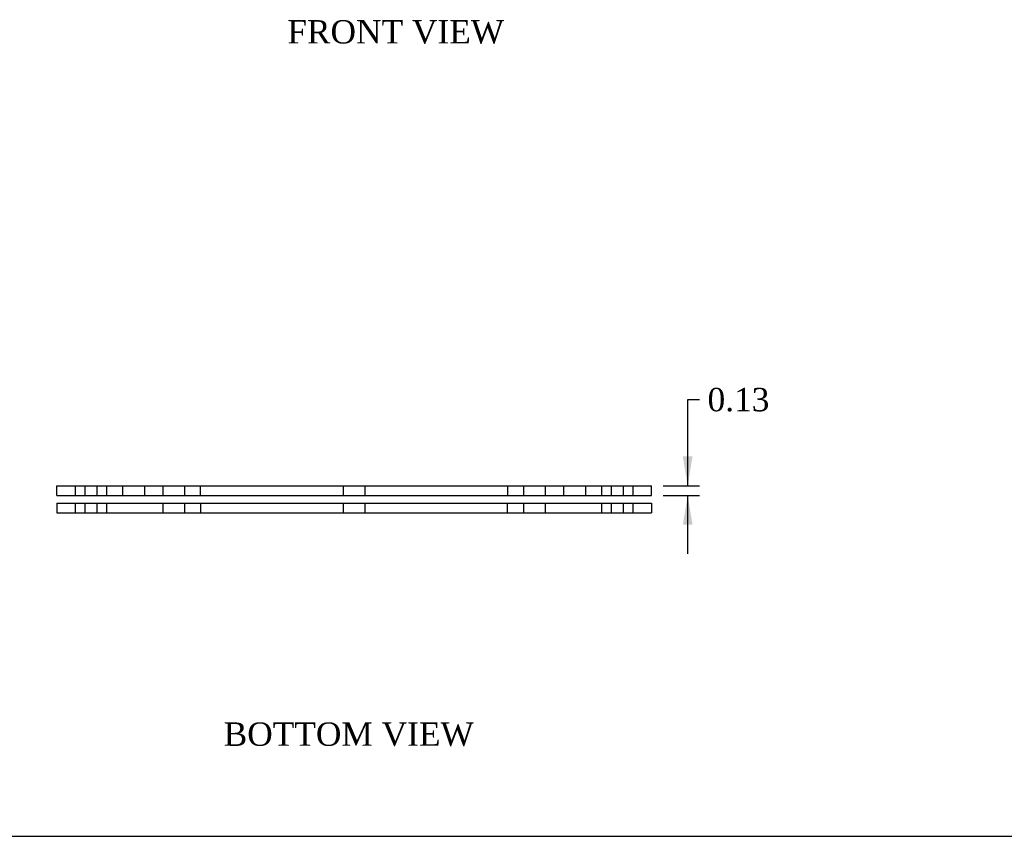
# Model space of a CAD drawing. Header units: inches. Extents: x 0.1 to 47.9, y -0.3 to 31.9.
# Tile 2 of 3: x 20.9 to 33.6, y 0.1 to 10.6. Entities that reach past the tile are written whole.
import ezdxf
from ezdxf.enums import TextEntityAlignment as Align
from ezdxf.lldxf.tags import DXFTag

# ---------------------------------------------------------------- set-up
doc = ezdxf.new("R2010")
doc.units = ezdxf.units.IN
doc.header["$MEASUREMENT"] = 0
for name, color, linetype in [('COM70679-1', 7, 'Continuous'), ('Default', 7, 'Continuous'), ('GSK10435', 7, 'Continuous'), ('GSK10437', 7, 'Continuous')]:
    doc.layers.add(name, color=color, linetype=linetype)
doc.styles.add('SEACAD_Times_New_Roman', font='times.ttf')
tags = doc.linetypes.add('HIDDEN2', pattern=[0.1875, 0.125, -0.0625]).pattern_tags.tags
tags[6:7] = [DXFTag(74, 4), DXFTag(75, 0), DXFTag(340, '0'), DXFTag(46, 0.0), DXFTag(50, 0.0), DXFTag(44, 0.0), DXFTag(45, 0.0)]
tags[4:5] = [DXFTag(74, 4), DXFTag(75, 0), DXFTag(340, '0'), DXFTag(46, 0.0), DXFTag(50, 0.0), DXFTag(44, 0.0), DXFTag(45, 0.0)]
doc.dimstyles.new('HAMMOND_(STH_-_48x32)', dxfattribs={"dimtxt": 0.3, "dimasz": 0.375, "dimexe": 0.15, "dimexo": 0.15, "dimgap": 0.075, "dimtad": 0, "dimtih": 1, "dimtoh": 1, "dimzin": 0, "dimdsep": 46, "dimtxsty": 'SEACAD_Times_New_Roman', "dimblk1": '_SE_FILLED', "dimblk2": '_SE_FILLED', "dimsah": 1, "dimcen": 0.15, "dimadec": 0, "dimazin": 0, "dimtfac": 0.8, "dimtofl": 0, "dimtmove": 0, "dimatfit": 3, "dimfxl": 1, "dimtolj": 1, "dimtzin": 0, "dimarcsym": 0})

# ---------------------------------------------------------------- blocks, each defined once
blk = doc.blocks.new('SE1')
at = {"layer": 'COM70679-1', "color": 7, "linetype": 'Continuous'}
for p, q in [((21.4099935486, 4.3599404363), (21.7849935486, 4.3599404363)), ((21.4099935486, 4.3599404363), (21.4099935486, 4.2349404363)), ((21.7849935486, 4.3599404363), (28.6599935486, 4.3599404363)), ((28.6599935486, 4.3599404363), (29.0349935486, 4.3599404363)), ((29.0349935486, 4.3599404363), (29.0349935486, 4.2349404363)), ((21.4099935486, 4.2349404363), (21.7849935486, 4.2349404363)), ((21.7849935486, 4.2349404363), (28.6599935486, 4.2349404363)), ((28.6599935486, 4.2349404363), (29.0349935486, 4.2349404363))]:
    blk.add_line(p, q, dxfattribs=at)
at = {"layer": 'COM70679-1', "color": 7, "linetype": 'HIDDEN2'}
for p, q in [((21.6444935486, 4.3599404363), (21.6444935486, 4.2349404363)), ((21.7694935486, 4.3599404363), (21.7694935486, 4.2349404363)), ((21.9254935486, 4.2349404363), (21.9254935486, 4.3599404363)), ((22.0504935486, 4.2349404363), (22.0504935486, 4.3599404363)), ((22.7694935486, 4.3599404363), (22.7694935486, 4.2349404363)), ((23.0504935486, 4.2349404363), (23.0504935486, 4.3599404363)), ((23.2539935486, 4.2349404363), (23.2539935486, 4.3599404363)), ((25.0819935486, 4.3599404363), (25.0819935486, 4.2349404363)), ((25.3629935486, 4.2349404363), (25.3629935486, 4.3599404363)), ((27.1909935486, 4.2349404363), (27.1909935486, 4.3599404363)), ((27.3944935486, 4.3599404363), (27.3944935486, 4.2349404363)), ((27.6754935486, 4.2349404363), (27.6754935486, 4.3599404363)), ((28.3944935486, 4.3599404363), (28.3944935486, 4.2349404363)), ((28.5194935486, 4.3599404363), (28.5194935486, 4.2349404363)), ((28.6754935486, 4.2349404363), (28.6754935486, 4.3599404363)), ((28.8004935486, 4.2349404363), (28.8004935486, 4.3599404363))]:
    blk.add_line(p, q, dxfattribs=at)
at = {"layer": 'GSK10435', "color": 7, "linetype": 'HIDDEN2'}
for p, q in [((22.5349935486, 4.4599404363), (22.5349935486, 4.5849404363)), ((22.7694935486, 4.5849404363), (22.7694935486, 4.4599404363)), ((23.0504935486, 4.4599404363), (23.0504935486, 4.5849404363)), ((23.2529935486, 4.4599404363), (23.2529935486, 4.5849404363)), ((27.1919935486, 4.4599404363), (27.1919935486, 4.5849404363)), ((27.3944935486, 4.5849404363), (27.3944935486, 4.4599404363)), ((27.6754935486, 4.4599404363), (27.6754935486, 4.5849404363)), ((27.9099935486, 4.4599404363), (27.9099935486, 4.5849404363))]:
    blk.add_line(p, q, dxfattribs=at)
at = {"layer": 'GSK10437', "color": 7, "linetype": 'Continuous'}
for p, q in [((21.4099935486, 4.5849404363), (21.7849935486, 4.5849404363)), ((21.4099935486, 4.4599404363), (21.4099935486, 4.5849404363)), ((21.7849935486, 4.5849404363), (28.6599935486, 4.5849404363)), ((28.6599935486, 4.5849404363), (29.0349935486, 4.5849404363)), ((29.0349935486, 4.4599404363), (29.0349935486, 4.5849404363)), ((21.4099935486, 4.4599404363), (21.7849935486, 4.4599404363)), ((21.7849935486, 4.4599404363), (28.6599935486, 4.4599404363)), ((28.6599935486, 4.4599404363), (29.0349935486, 4.4599404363))]:
    blk.add_line(p, q, dxfattribs=at)
at = {"layer": 'GSK10437', "color": 7, "linetype": 'HIDDEN2'}
for p, q in [((21.6444935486, 4.5849404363), (21.6444935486, 4.4599404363)), ((21.7694935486, 4.5849404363), (21.7694935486, 4.4599404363)), ((21.9254935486, 4.4599404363), (21.9254935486, 4.5849404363)), ((22.0504935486, 4.4599404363), (22.0504935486, 4.5849404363)), ((22.2529935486, 4.4599404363), (22.2529935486, 4.5849404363)), ((25.0819935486, 4.5849404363), (25.0819935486, 4.4599404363)), ((25.3629935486, 4.4599404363), (25.3629935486, 4.5849404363)), ((28.1919935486, 4.4599404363), (28.1919935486, 4.5849404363)), ((28.3944935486, 4.5849404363), (28.3944935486, 4.4599404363)), ((28.5194935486, 4.5849404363), (28.5194935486, 4.4599404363)), ((28.6754935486, 4.4599404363), (28.6754935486, 4.5849404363)), ((28.8004935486, 4.4599404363), (28.8004935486, 4.5849404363))]:
    blk.add_line(p, q, dxfattribs=at)
blk = doc.blocks.new('DMBLK221')
at = {"layer": 'Default', "linetype": 'Continuous', "transparency": 16777216}
for points in [[(29.56261243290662, 4.959940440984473), (29.43761243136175, 4.959940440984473), (29.50011243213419, 4.584940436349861)], [(29.56261243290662, 4.084940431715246), (29.50011243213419, 4.459940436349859), (29.43761243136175, 4.084940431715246)]]:
    blk.add_hatch(color=7, dxfattribs=at).paths.add_polyline_path(points)
at = {"layer": 'Default', "color": 7, "linetype": 'Continuous', "transparency": 16777216}
for p, q in [((29.5001124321, 5.689232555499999), (29.6501124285, 5.689232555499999)), ((29.5001124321, 4.5849404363), (29.5001124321, 5.6892325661)), ((29.1849935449, 4.5849404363), (29.6501124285, 4.5849404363)), ((29.1849935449, 4.4599404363), (29.6501124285, 4.4599404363)), ((29.5001124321, 3.7099404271), (29.5001124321, 4.4599404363))]:
    blk.add_line(p, q, dxfattribs=at)
at = {"layer": 'Default', "color": 7, "linetype": 'Continuous', "transparency": 16777216, "style": 'SEACAD_Times_New_Roman'}
blk.add_text('0.13', height=0.3, dxfattribs=at).set_placement((29.7551124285, 5.8392325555), align=Align.TOP_LEFT)
blk = doc.blocks.new('_SE_FILLED')
at = {"color": 0}
blk.add_line((0, 0), (-1, 0), dxfattribs=at)
blk.add_solid([(0, 0), (-1, -0.1665), (-1, 0.1665), (0, 0)], dxfattribs=at)
blk = doc.blocks.new('BORDER')
at = {"layer": 'Default', "color": 7, "linetype": 'Continuous'}
blk.add_line((-41.86, 0), (0, 0), dxfattribs=at)

msp = doc.modelspace()

# ---------------------------------------------------------------- block references
at = {"layer": 'Default', "color": 7, "xscale": 1.142, "yscale": 1.142, "zscale": 1.142}
msp.add_blockref('BORDER', (47.90315984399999, 0.0877944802), dxfattribs=at)
at = {"layer": 'Default'}
msp.add_blockref('SE1', (0, 0), dxfattribs=at)

# ---------------------------------------------------------------- texts
at = {"layer": 'Default', "color": 7, "linetype": 'Continuous', "style": 'SEACAD_Times_New_Roman'}
for s, p in [('FRONT VIEW', (24.364590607, 10.5563446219)), ('BOTTOM VIEW', (23.5483278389, 1.5483482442))]:
    msp.add_text(s, height=0.3, dxfattribs=at).set_placement(p, align=Align.TOP_LEFT)

# ---------------------------------------------------------------- dimensions: what is measured, and where the dimension line sits
at = {"layer": 'Default', "color": 7, "linetype": 'Continuous'}
dim = msp.add_linear_dim(base=(29.5001124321, 4.4599404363), p1=(29.0349935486, 4.4599404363), p2=(29.0349935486, 4.5849404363), angle=90, text='\\A1;<>', dimstyle='HAMMOND_(STH_-_48x32)', override={"dimtmove": 1}, dxfattribs=at)
dim.commit()
dim.dimension.update_dxf_attribs({"geometry": 'DMBLK221', "text_midpoint": (29.6501124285, 5.689232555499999), "dimtype": 161})

doc.saveas('drawing.dxf')
